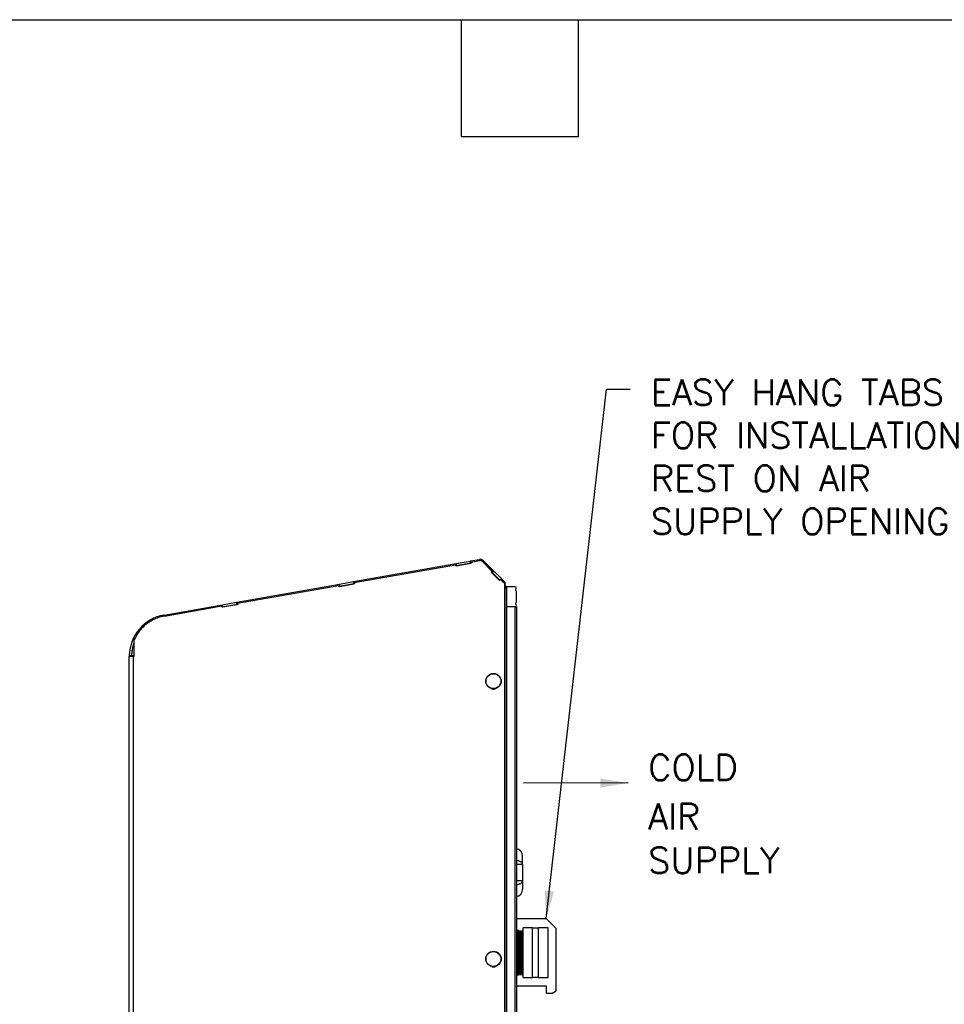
# Model space of a CAD drawing. Header units: inches. Extents: x -1 to 102, y 3 to 82.
# Tile 8 of 17: x 38 to 61, y 57 to 82. Entities that reach past the tile are written whole.
import ezdxf
from ezdxf.enums import TextEntityAlignment as Align

# ---------------------------------------------------------------- set-up
doc = ezdxf.new("R2010")
doc.units = ezdxf.units.IN
doc.header["$LTSCALE"] = 12
doc.header["$MEASUREMENT"] = 0
doc.linetypes.add('SLD-Solid', pattern=[0])
for name, color, linetype, lineweight in [('DIMENSIONS', 140, 'SLD-Solid', 25), ('TEXT', 140, 'SLD-Solid', 25), ('TEXT @ 1', 140, 'SLD-Solid', 25)]:
    doc.layers.add(name, color=color, linetype=linetype, lineweight=lineweight)
doc.styles.add('ROMANS', font='romans.shx')
doc.dimstyles.new('FSTD1', dxfattribs={"dimtxt": 0.65, "dimasz": 0.7, "dimexe": 0.5, "dimexo": 0.5, "dimgap": 0.25, "dimtad": 1, "dimzin": 1, "dimdsep": 46, "dimtxsty": 'ROMANS', "dimcen": 0.5, "dimadec": 0, "dimazin": 0, "dimtfac": 1, "dimtmove": 0, "dimatfit": 3, "dimfxl": 0, "dimtolj": 1, "dimarcsym": 0})

msp = doc.modelspace()

# ---------------------------------------------------------------- linework, layer by layer
for p, q in [((46.085, 67.412), (48.672, 67.868)), ((46.104, 67.385), (48.656, 67.835)), ((48.661, 67.805), (48.656, 67.835)), ((48.661, 67.835), (48.656, 67.835)), ((49.053, 67.874), (48.661, 67.805)), ((48.666, 67.806), (48.661, 67.835)), ((48.682, 67.811), (48.665, 67.808)), ((48.672, 67.868), (49.025, 67.93)), ((48.682, 67.811), (48.672, 67.868)), ((48.682, 67.811), (49.035, 67.873)), ((49.025, 67.93), (49.028, 67.931)), ((49.035, 67.873), (49.025, 67.93)), ((49.028, 67.931), (49.254, 67.97)), ((49.028, 67.931), (49.038, 67.873)), ((49.035, 67.873), (49.038, 67.873)), ((49.053, 67.876), (49.038, 67.873)), ((49.048, 67.904), (49.254, 67.941)), ((49.048, 67.904), (49.053, 67.874)), ((49.274, 67.942), (49.269, 67.942)), ((49.335, 67.917), (49.33, 67.917)), ((49.33, 67.917), (49.572, 67.675)), ((49.335, 67.917), (49.577, 67.675)), ((49.356, 67.938), (49.614, 67.68)), ((49.572, 67.675), (49.55, 67.652)), ((49.555, 67.652), (49.55, 67.652)), ((49.55, 67.652), (49.762, 67.44)), ((49.577, 67.675), (49.555, 67.652)), ((49.555, 67.652), (49.764, 67.443)), ((49.573, 67.639), (49.558, 67.655)), ((49.577, 67.675), (49.572, 67.675)), ((49.614, 67.68), (49.573, 67.639)), ((49.573, 67.639), (49.767, 67.446)), ((49.614, 67.68), (49.808, 67.486)), ((43.141, 66.893), (45.728, 67.349)), ((43.161, 66.866), (45.712, 67.316)), ((45.717, 67.286), (45.712, 67.316)), ((45.717, 67.316), (45.712, 67.316)), ((46.11, 67.355), (45.717, 67.286)), ((45.722, 67.287), (45.717, 67.316)), ((45.739, 67.292), (45.722, 67.289)), ((45.728, 67.349), (46.082, 67.411)), ((45.739, 67.292), (45.728, 67.349)), ((45.739, 67.292), (46.092, 67.354)), ((46.082, 67.411), (46.085, 67.412)), ((46.092, 67.354), (46.082, 67.411)), ((46.085, 67.412), (46.095, 67.354)), ((46.092, 67.354), (46.095, 67.354)), ((46.109, 67.357), (46.095, 67.354)), ((46.104, 67.385), (46.11, 67.355)), ((49.762, 67.44), (49.784, 67.463)), ((49.784, 67.463), (49.869, 67.377)), ((49.789, 67.463), (49.784, 67.463)), ((49.808, 67.486), (49.785, 67.463)), ((49.788, 67.463), (49.81, 67.485)), ((49.789, 67.463), (49.872, 67.38)), ((49.808, 67.486), (49.81, 67.485)), ((49.81, 67.485), (49.896, 67.399)), ((49.869, 67.377), (49.891, 67.399)), ((49.896, 67.399), (49.891, 67.399)), ((49.896, 35.953), (49.896, 67.399)), ((49.901, 67.399), (49.896, 67.399)), ((49.901, 35.953), (49.901, 67.399)), ((49.901, 67.312), (49.91, 67.303)), ((49.901, 67.295), (49.91, 67.303)), ((49.901, 67.261), (49.93, 67.273)), ((49.93, 67.273), (49.91, 67.303)), ((49.937, 67.282), (49.937, 66.782)), ((50.157, 67.282), (49.937, 67.282)), ((49.937, 67.238), (49.901, 67.238)), ((49.937, 67.238), (49.937, 36.634)), ((50.187, 66.9), (50.187, 67.163)), ((41.313, 66.57), (42.785, 66.83)), ((41.319, 66.542), (42.769, 66.797)), ((42.774, 66.767), (42.769, 66.797)), ((42.774, 66.797), (42.769, 66.797)), ((43.166, 66.836), (42.774, 66.767)), ((42.779, 66.768), (42.774, 66.797)), ((42.795, 66.773), (42.778, 66.77)), ((42.785, 66.83), (43.138, 66.892)), ((42.795, 66.773), (42.785, 66.83)), ((42.795, 66.773), (43.148, 66.835)), ((43.138, 66.892), (43.141, 66.893)), ((43.148, 66.835), (43.138, 66.892)), ((43.141, 66.893), (43.151, 66.835)), ((43.148, 66.835), (43.151, 66.835)), ((43.166, 66.838), (43.151, 66.835)), ((43.161, 66.866), (43.166, 66.836)), ((49.937, 66.782), (50.157, 66.782)), ((49.937, 66.782), (50.157, 66.782)), ((49.937, 66.782), (49.937, 36.634)), ((50.157, 36.541), (50.157, 66.782)), ((50.157, 66.782), (50.187, 66.782)), ((50.187, 66.782), (50.187, 36.541)), ((40.55, 65.922), (40.55, 65.528)), ((40.436, 65.549), (40.494, 65.548)), ((40.436, 35.953), (40.436, 65.528)), ((40.545, 65.528), (40.436, 65.528)), ((40.55, 65.545), (40.494, 65.545)), ((40.494, 65.528), (40.494, 65.545)), ((40.545, 35.953), (40.545, 65.528)), ((40.55, 65.528), (40.545, 65.528)), ((50.343, 60.287), (50.343, 60.496)), ((50.343, 60.287), (50.187, 60.287)), ((50.343, 60.287), (50.343, 59.869)), ((50.343, 59.869), (50.187, 59.869)), ((50.343, 59.869), (50.343, 59.66)), ((50.187, 58.919), (50.937, 58.919)), ((51.187, 58.669), (50.937, 58.919)), ((50.228, 58.625), (50.187, 58.611)), ((50.228, 57.492), (50.228, 58.625)), ((50.251, 58.577), (50.228, 58.625)), ((50.281, 58.621), (50.251, 58.577)), ((50.251, 57.541), (50.251, 58.577)), ((50.281, 57.496), (50.281, 58.621)), ((50.304, 58.573), (50.281, 58.621)), ((50.331, 58.619), (50.304, 58.573)), ((50.304, 57.545), (50.304, 58.573)), ((50.331, 57.498), (50.331, 58.619)), ((50.358, 58.573), (50.331, 58.619)), ((50.358, 57.432), (50.358, 58.686)), ((50.595, 58.686), (50.358, 58.686)), ((50.595, 57.432), (50.595, 58.686)), ((50.745, 58.677), (50.595, 58.677)), ((50.745, 57.432), (50.745, 58.686)), ((50.983, 58.686), (50.745, 58.686)), ((50.983, 57.432), (50.983, 58.686)), ((51.187, 57.098), (51.187, 58.669)), ((50.187, 57.506), (50.228, 57.492)), ((50.228, 57.492), (50.251, 57.541)), ((50.251, 57.541), (50.281, 57.496)), ((50.281, 57.496), (50.304, 57.545)), ((50.304, 57.545), (50.331, 57.498)), ((50.331, 57.498), (50.358, 57.545)), ((50.358, 57.432), (50.595, 57.432)), ((50.595, 57.441), (50.745, 57.441)), ((50.745, 57.432), (50.983, 57.432)), ((50.187, 57.228), (50.937, 57.228)), ((50.187, 57.228), (50.937, 57.228)), ((50.937, 57.228), (50.937, 57.04)), ((51.087, 57.04), (51.187, 57.098)), ((50.937, 57.04), (51.087, 57.04)), ((50.937, 57.04), (50.937, 57.04)), ((50.937, 57.04), (51.087, 57.04)), ((51.087, 57.04), (51.087, 57.041))]:
    msp.add_line(p, q)
for centre in [(49.61, 64.903), (49.61, 57.903)]:
    msp.add_circle(centre, 0.194)
for centre, radius, start, end in [((49.274, 67.856), 0.116, 45, 100), ((49.844, 67.238), 0.093, 0, 22.5), ((50.157, 67.252), 0.03, 0, 90), ((50.162, 67.252), 0.0247, 300, 0), ((50.187, 67.209), 0.0247, 120, 236.7374), ((50.157, 67.163), 0.03, 0, 56.7374), ((50.157, 66.812), 0.03, 270, 0), ((50.187, 66.854), 0.0247, 123.2626, 240), ((50.157, 66.9), 0.03, 303.2626, 0), ((50.162, 66.812), 0.0247, 0, 60), ((41.497, 65.525), 1.061, 99.9558, 178.7042), ((41.477, 65.535), 0.983, 160.5737, 179.4598), ((41.497, 65.518), 1.003, 160.7345, 178.2858), ((41.494, 65.528), 1.058, 178.854, 180), ((50.155, 60.496), 0.188, 0, 80.1998), ((50.155, 59.66), 0.188, 279.8002, 0)]:
    msp.add_arc(centre, radius, start, end)
for centre in [(49.609, 64.903), (49.609, 57.903)]:
    msp.add_ellipse(centre, major_axis=(0, -0.187), ratio=0.996195)
for points, weights in [([(49.33, 67.917), (49.298, 67.949), (49.254, 67.941)], [1, 0.887600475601, 1]), ([(49.335, 67.917), (49.31, 67.942), (49.274, 67.942)], [1, 0.924243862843, 1]), ([(41.319, 66.542), (40.765, 66.444), (40.55, 65.922)], [1, 0.876577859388, 1]), ([(49.565, 64.714), (49.61, 64.691), (49.655, 64.713)], [1, 0.89193643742, 1]), ([(49.573, 64.713), (49.592, 64.703), (49.614, 64.703)], [1, 0.977303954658, 1]), ([(50.343, 60.287), (50.343, 60.366), (50.187, 60.379)], [1, 0.764922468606, 1]), ([(50.187, 59.776), (50.343, 59.79), (50.343, 59.869)], [1, 0.764922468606, 1]), ([(49.565, 57.714), (49.611, 57.69), (49.657, 57.714)], [1, 0.888029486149, 1]), ([(49.573, 57.713), (49.592, 57.703), (49.614, 57.703)], [1, 0.977303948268, 1])]:
    msp.add_rational_spline(points, weights, degree=2)
at = {"layer": 'TEXT'}
for p, q in [((-1.239, 81.572), (101.792, 81.572)), ((48.804, 78.628), (48.804, 81.572)), ((51.748, 78.628), (51.748, 81.572)), ((48.804, 78.628), (51.748, 78.628))]:
    msp.add_line(p, q, dxfattribs=at)

# ---------------------------------------------------------------- texts
at = {"layer": 'DIMENSIONS', "style": 'ROMANS'}
for s, p in [('COLD', (53.506, 63.054)), ('AIR', (53.506, 61.818)), ('SUPPLY', (53.506, 60.711))]:
    msp.add_text(s, height=0.65, dxfattribs=at).set_placement(p, align=Align.TOP_LEFT)
at = {"layer": 'TEXT', "insert": (53.575, 72.506), "char_height": 0.65, "attachment_point": 1, "style": 'ROMANS'}
msp.add_mtext_dynamic_manual_height_columns('EASY HANG TABS\\PFOR INSTALLATION\\PREST ON AIR\\PSUPPLY OPENING', width=9.32174, gutter_width=1, heights=[0], dxfattribs=at)

# ---------------------------------------------------------------- leaders
at = {"layer": 'TEXT @ 1'}
for points in [[(50.937, 58.919), (52.455, 72.257), (53.049, 72.257)], [(53.001, 62.337), (50.367, 62.332)]]:
    msp.add_leader(points, dimstyle='FSTD1', override={"dimscale": 1}, dxfattribs=at)

doc.saveas('drawing.dxf')
